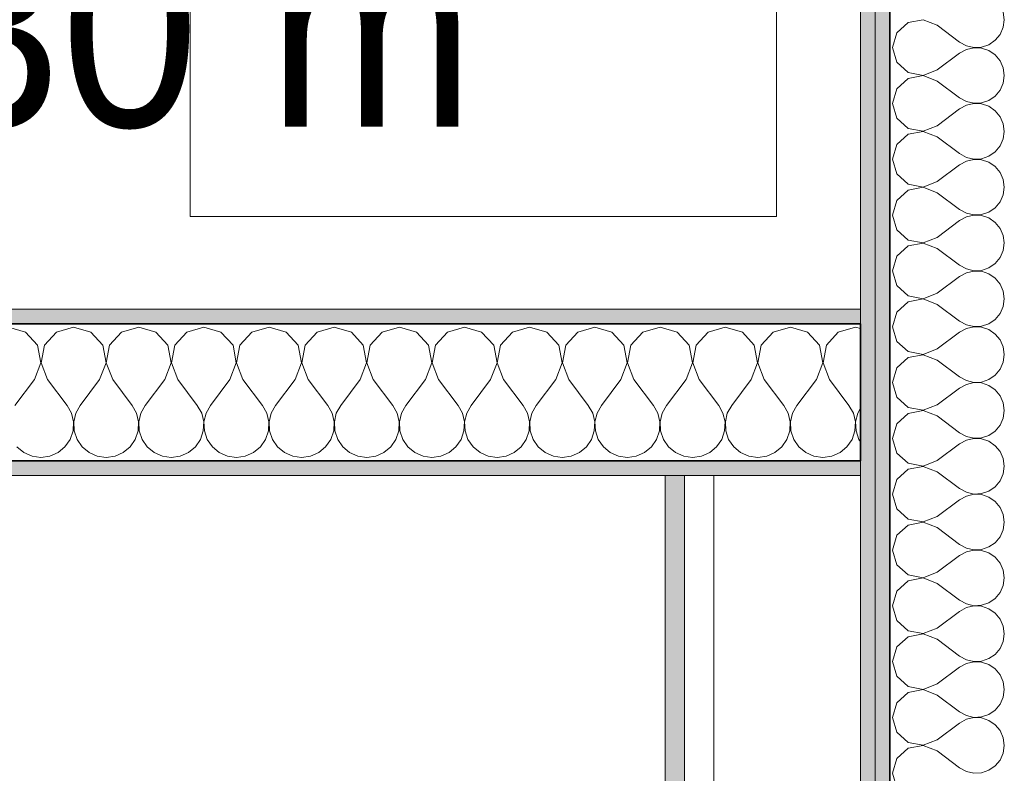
# Model space of a CAD drawing. Header units: metres. Extents: x -7.1 to 26.5, y -14.7 to 18.1.
# Tile 97 of 182: x 15.1 to 16.1, y 3.6 to 4.4. Entities that reach past the tile are written whole.
import ezdxf

# ---------------------------------------------------------------- set-up
doc = ezdxf.new("R2010")
doc.units = ezdxf.units.M
doc.linetypes.add('AUSGEZOGEN', pattern=[0])
for name, color, linetype in [('XR$1$015 Innenwände', 7, 'AUSGEZOGEN'), ('XR$1$015 Innenwände Schichttrennlinien', 7, 'AUSGEZOGEN'), ('XR$1$065 Möbel Einrichtung', 7, 'AUSGEZOGEN'), ('XR$1$080 Raumdefinitionen Kontur', 7, 'AUSGEZOGEN'), ('XR$2$080 Raumdefinitionen Text_1', 7, 'AUSGEZOGEN'), ('XR$3$015 Innenwände Bauteilschraffuren', 7, 'AUSGEZOGEN')]:
    doc.layers.add(name, color=color, linetype=linetype)
doc.styles.add('ARIAL', font='arial.ttf')

# ---------------------------------------------------------------- blocks, each defined once
blk = doc.blocks.new('COMPLEXOBJECT_192')
at = {"layer": 'XR$3$015 Innenwände Bauteilschraffuren', "color": 8, "linetype": 'AUSGEZOGEN', "lineweight": 13, "transparency": 33554687}
for p, q in [((15.1175, 4.0802), (15.1, 4.0852)), ((15.1298, 4.0667), (15.1175, 4.0802)), ((15.1491, 4.0802), (15.1369, 4.0667)), ((15.1667, 4.0852), (15.1491, 4.0802)), ((15.1842, 4.0802), (15.1667, 4.0852)), ((15.1965, 4.0667), (15.1842, 4.0802)), ((15.2158, 4.0802), (15.2035, 4.0667)), ((15.2333, 4.0852), (15.2158, 4.0802)), ((15.2509, 4.0802), (15.2333, 4.0852)), ((15.2631, 4.0667), (15.2509, 4.0802)), ((15.2825, 4.0802), (15.2702, 4.0667)), ((15.3, 4.0852), (15.2825, 4.0802)), ((15.3175, 4.0802), (15.3, 4.0852)), ((15.3298, 4.0667), (15.3175, 4.0802)), ((15.3491, 4.0802), (15.3369, 4.0667)), ((15.3667, 4.0852), (15.3491, 4.0802)), ((15.3842, 4.0802), (15.3667, 4.0852)), ((15.3965, 4.0667), (15.3842, 4.0802)), ((15.4158, 4.0802), (15.4035, 4.0667)), ((15.4333, 4.0852), (15.4158, 4.0802)), ((15.4509, 4.0802), (15.4333, 4.0852)), ((15.4631, 4.0667), (15.4509, 4.0802)), ((15.4825, 4.0802), (15.4702, 4.0667)), ((15.5, 4.0852), (15.4825, 4.0802)), ((15.5175, 4.0802), (15.5, 4.0852)), ((15.5298, 4.0667), (15.5175, 4.0802)), ((15.5491, 4.0802), (15.5369, 4.0667)), ((15.5667, 4.0852), (15.5491, 4.0802)), ((15.5842, 4.0802), (15.5667, 4.0852)), ((15.5965, 4.0667), (15.5842, 4.0802)), ((15.6158, 4.0802), (15.6035, 4.0667)), ((15.6333, 4.0852), (15.6158, 4.0802)), ((15.6509, 4.0802), (15.6333, 4.0852)), ((15.6631, 4.0667), (15.6509, 4.0802)), ((15.6825, 4.0802), (15.6702, 4.0667)), ((15.7, 4.0852), (15.6825, 4.0802)), ((15.7175, 4.0802), (15.7, 4.0852)), ((15.7298, 4.0667), (15.7175, 4.0802)), ((15.7491, 4.0802), (15.7369, 4.0667)), ((15.7667, 4.0852), (15.7491, 4.0802)), ((15.7842, 4.0802), (15.7667, 4.0852)), ((15.7965, 4.0667), (15.7842, 4.0802)), ((15.8158, 4.0802), (15.8035, 4.0667)), ((15.8333, 4.0852), (15.8158, 4.0802)), ((15.8509, 4.0802), (15.8333, 4.0852)), ((15.8631, 4.0667), (15.8509, 4.0802)), ((15.8825, 4.0802), (15.8702, 4.0667)), ((15.9, 4.0852), (15.8825, 4.0802)), ((15.9175, 4.0802), (15.9, 4.0852)), ((15.9298, 4.0667), (15.9175, 4.0802)), ((15.9491, 4.0802), (15.9369, 4.0667)), ((15.9667, 4.0852), (15.9491, 4.0802)), ((15.9718, 4.0837), (15.9667, 4.0852)), ((15.1332, 4.0488), (15.1298, 4.0667)), ((15.1369, 4.0667), (15.1335, 4.0488)), ((15.1999, 4.0488), (15.1965, 4.0667)), ((15.2035, 4.0667), (15.2001, 4.0488)), ((15.2665, 4.0488), (15.2631, 4.0667)), ((15.2702, 4.0667), (15.2668, 4.0488)), ((15.3332, 4.0488), (15.3298, 4.0667)), ((15.3369, 4.0667), (15.3335, 4.0488)), ((15.3999, 4.0488), (15.3965, 4.0667)), ((15.4035, 4.0667), (15.4001, 4.0488)), ((15.4665, 4.0488), (15.4631, 4.0667)), ((15.4702, 4.0667), (15.4668, 4.0488)), ((15.5332, 4.0488), (15.5298, 4.0667)), ((15.5369, 4.0667), (15.5335, 4.0488)), ((15.5999, 4.0488), (15.5965, 4.0667)), ((15.6035, 4.0667), (15.6001, 4.0488)), ((15.6665, 4.0488), (15.6631, 4.0667)), ((15.6702, 4.0667), (15.6668, 4.0488)), ((15.7332, 4.0488), (15.7298, 4.0667)), ((15.7369, 4.0667), (15.7335, 4.0488)), ((15.7999, 4.0488), (15.7965, 4.0667)), ((15.8035, 4.0667), (15.8001, 4.0488)), ((15.8665, 4.0488), (15.8631, 4.0667)), ((15.8702, 4.0667), (15.8668, 4.0488)), ((15.9332, 4.0488), (15.9298, 4.0667)), ((15.9369, 4.0667), (15.9335, 4.0488)), ((15.1267, 4.0318), (15.1332, 4.0488)), ((15.1335, 4.0488), (15.14, 4.0318)), ((15.1933, 4.0318), (15.1999, 4.0488)), ((15.2001, 4.0488), (15.2067, 4.0318)), ((15.26, 4.0318), (15.2665, 4.0488)), ((15.2668, 4.0488), (15.2733, 4.0318)), ((15.3267, 4.0318), (15.3332, 4.0488)), ((15.3335, 4.0488), (15.34, 4.0318)), ((15.3933, 4.0318), (15.3999, 4.0488)), ((15.4001, 4.0488), (15.4067, 4.0318)), ((15.46, 4.0318), (15.4665, 4.0488)), ((15.4668, 4.0488), (15.4733, 4.0318)), ((15.5267, 4.0318), (15.5332, 4.0488)), ((15.5335, 4.0488), (15.54, 4.0318)), ((15.5933, 4.0318), (15.5999, 4.0488)), ((15.6001, 4.0488), (15.6067, 4.0318)), ((15.66, 4.0318), (15.6665, 4.0488)), ((15.6668, 4.0488), (15.6733, 4.0318)), ((15.7267, 4.0318), (15.7332, 4.0488)), ((15.7335, 4.0488), (15.74, 4.0318)), ((15.7933, 4.0318), (15.7999, 4.0488)), ((15.8001, 4.0488), (15.8067, 4.0318)), ((15.86, 4.0318), (15.8665, 4.0488)), ((15.8668, 4.0488), (15.8733, 4.0318)), ((15.9267, 4.0318), (15.9332, 4.0488)), ((15.9335, 4.0488), (15.94, 4.0318)), ((15.1267, 4.0318), (15.1067, 4.0052)), ((15.14, 4.0318), (15.16, 4.0052)), ((15.1933, 4.0318), (15.1733, 4.0052)), ((15.2067, 4.0318), (15.2267, 4.0052)), ((15.26, 4.0318), (15.24, 4.0052)), ((15.2733, 4.0318), (15.2933, 4.0052)), ((15.3267, 4.0318), (15.3067, 4.0052)), ((15.34, 4.0318), (15.36, 4.0052)), ((15.3933, 4.0318), (15.3733, 4.0052)), ((15.4067, 4.0318), (15.4267, 4.0052)), ((15.46, 4.0318), (15.44, 4.0052)), ((15.4733, 4.0318), (15.4933, 4.0052)), ((15.5267, 4.0318), (15.5067, 4.0052)), ((15.54, 4.0318), (15.56, 4.0052)), ((15.5933, 4.0318), (15.5733, 4.0052)), ((15.6067, 4.0318), (15.6267, 4.0052)), ((15.66, 4.0318), (15.64, 4.0052)), ((15.6733, 4.0318), (15.6933, 4.0052)), ((15.7267, 4.0318), (15.7067, 4.0052)), ((15.74, 4.0318), (15.76, 4.0052)), ((15.7933, 4.0318), (15.7733, 4.0052)), ((15.8067, 4.0318), (15.8267, 4.0052)), ((15.86, 4.0318), (15.84, 4.0052)), ((15.8733, 4.0318), (15.8933, 4.0052)), ((15.9267, 4.0318), (15.9067, 4.0052)), ((15.94, 4.0318), (15.96, 4.0052)), ((15.1645, 3.9971), (15.16, 4.0052)), ((15.1733, 4.0052), (15.1689, 3.9971)), ((15.2311, 3.9971), (15.2267, 4.0052)), ((15.24, 4.0052), (15.2355, 3.9971)), ((15.2978, 3.9971), (15.2933, 4.0052)), ((15.3067, 4.0052), (15.3022, 3.9971)), ((15.3645, 3.9971), (15.36, 4.0052)), ((15.3733, 4.0052), (15.3689, 3.9971)), ((15.4311, 3.9971), (15.4267, 4.0052)), ((15.44, 4.0052), (15.4355, 3.9971)), ((15.4978, 3.9971), (15.4933, 4.0052)), ((15.5067, 4.0052), (15.5022, 3.9971)), ((15.5645, 3.9971), (15.56, 4.0052)), ((15.5733, 4.0052), (15.5689, 3.9971)), ((15.6311, 3.9971), (15.6267, 4.0052)), ((15.64, 4.0052), (15.6355, 3.9971)), ((15.6978, 3.9971), (15.6933, 4.0052)), ((15.7067, 4.0052), (15.7022, 3.9971)), ((15.7645, 3.9971), (15.76, 4.0052)), ((15.7733, 4.0052), (15.7689, 3.9971)), ((15.8311, 3.9971), (15.8267, 4.0052)), ((15.84, 4.0052), (15.8355, 3.9971)), ((15.8978, 3.9971), (15.8933, 4.0052)), ((15.9067, 4.0052), (15.9022, 3.9971)), ((15.9645, 3.9971), (15.96, 4.0052)), ((15.9718, 4.0023), (15.9689, 3.9971)), ((15.1665, 3.9882), (15.1645, 3.9971)), ((15.1689, 3.9971), (15.1668, 3.9882)), ((15.2332, 3.9882), (15.2311, 3.9971)), ((15.2355, 3.9971), (15.2335, 3.9882)), ((15.2999, 3.9882), (15.2978, 3.9971)), ((15.3022, 3.9971), (15.3001, 3.9882)), ((15.3665, 3.9882), (15.3645, 3.9971)), ((15.3689, 3.9971), (15.3668, 3.9882)), ((15.4332, 3.9882), (15.4311, 3.9971)), ((15.4355, 3.9971), (15.4335, 3.9882)), ((15.4999, 3.9882), (15.4978, 3.9971)), ((15.5022, 3.9971), (15.5001, 3.9882)), ((15.5665, 3.9882), (15.5645, 3.9971)), ((15.5689, 3.9971), (15.5668, 3.9882)), ((15.6332, 3.9882), (15.6311, 3.9971)), ((15.6355, 3.9971), (15.6335, 3.9882)), ((15.6999, 3.9882), (15.6978, 3.9971)), ((15.7022, 3.9971), (15.7001, 3.9882)), ((15.7665, 3.9882), (15.7645, 3.9971)), ((15.7689, 3.9971), (15.7668, 3.9882)), ((15.8332, 3.9882), (15.8311, 3.9971)), ((15.8355, 3.9971), (15.8335, 3.9882)), ((15.8999, 3.9882), (15.8978, 3.9971)), ((15.9022, 3.9971), (15.9001, 3.9882)), ((15.9665, 3.9882), (15.9645, 3.9971)), ((15.9689, 3.9971), (15.9668, 3.9882)), ((15.1661, 3.979), (15.1665, 3.9882)), ((15.1668, 3.9882), (15.1672, 3.979)), ((15.2328, 3.979), (15.2332, 3.9882)), ((15.2335, 3.9882), (15.2339, 3.979)), ((15.2994, 3.979), (15.2999, 3.9882)), ((15.3001, 3.9882), (15.3006, 3.979)), ((15.3661, 3.979), (15.3665, 3.9882)), ((15.3668, 3.9882), (15.3672, 3.979)), ((15.4328, 3.979), (15.4332, 3.9882)), ((15.4335, 3.9882), (15.4339, 3.979)), ((15.4994, 3.979), (15.4999, 3.9882)), ((15.5001, 3.9882), (15.5006, 3.979)), ((15.5661, 3.979), (15.5665, 3.9882)), ((15.5668, 3.9882), (15.5672, 3.979)), ((15.6328, 3.979), (15.6332, 3.9882)), ((15.6335, 3.9882), (15.6339, 3.979)), ((15.6994, 3.979), (15.6999, 3.9882)), ((15.7001, 3.9882), (15.7006, 3.979)), ((15.7661, 3.979), (15.7665, 3.9882)), ((15.7668, 3.9882), (15.7672, 3.979)), ((15.8328, 3.979), (15.8332, 3.9882)), ((15.8335, 3.9882), (15.8339, 3.979)), ((15.8994, 3.979), (15.8999, 3.9882)), ((15.9001, 3.9882), (15.9006, 3.979)), ((15.9661, 3.979), (15.9665, 3.9882)), ((15.9668, 3.9882), (15.9672, 3.979)), ((15.1579, 3.9627), (15.1631, 3.9703)), ((15.1631, 3.9703), (15.1661, 3.979)), ((15.1672, 3.979), (15.1702, 3.9703)), ((15.1702, 3.9703), (15.1754, 3.9627)), ((15.2246, 3.9627), (15.2298, 3.9703)), ((15.2298, 3.9703), (15.2328, 3.979)), ((15.2339, 3.979), (15.2369, 3.9703)), ((15.2369, 3.9703), (15.2421, 3.9627)), ((15.2913, 3.9627), (15.2965, 3.9703)), ((15.2965, 3.9703), (15.2994, 3.979)), ((15.3006, 3.979), (15.3035, 3.9703)), ((15.3035, 3.9703), (15.3087, 3.9627)), ((15.3579, 3.9627), (15.3631, 3.9703)), ((15.3631, 3.9703), (15.3661, 3.979)), ((15.3672, 3.979), (15.3702, 3.9703)), ((15.3702, 3.9703), (15.3754, 3.9627)), ((15.4246, 3.9627), (15.4298, 3.9703)), ((15.4298, 3.9703), (15.4328, 3.979)), ((15.4339, 3.979), (15.4369, 3.9703)), ((15.4369, 3.9703), (15.4421, 3.9627)), ((15.4913, 3.9627), (15.4965, 3.9703)), ((15.4965, 3.9703), (15.4994, 3.979)), ((15.5006, 3.979), (15.5035, 3.9703)), ((15.5035, 3.9703), (15.5087, 3.9627)), ((15.5579, 3.9627), (15.5631, 3.9703)), ((15.5631, 3.9703), (15.5661, 3.979)), ((15.5672, 3.979), (15.5702, 3.9703)), ((15.5702, 3.9703), (15.5754, 3.9627)), ((15.6246, 3.9627), (15.6298, 3.9703)), ((15.6298, 3.9703), (15.6328, 3.979)), ((15.6339, 3.979), (15.6369, 3.9703)), ((15.6369, 3.9703), (15.6421, 3.9627)), ((15.6913, 3.9627), (15.6965, 3.9703)), ((15.6965, 3.9703), (15.6994, 3.979)), ((15.7006, 3.979), (15.7035, 3.9703)), ((15.7035, 3.9703), (15.7087, 3.9627)), ((15.7579, 3.9627), (15.7631, 3.9703)), ((15.7631, 3.9703), (15.7661, 3.979)), ((15.7672, 3.979), (15.7702, 3.9703)), ((15.7702, 3.9703), (15.7754, 3.9627)), ((15.8246, 3.9627), (15.8298, 3.9703)), ((15.8298, 3.9703), (15.8328, 3.979)), ((15.8339, 3.979), (15.8369, 3.9703)), ((15.8369, 3.9703), (15.8421, 3.9627)), ((15.8913, 3.9627), (15.8965, 3.9703)), ((15.8965, 3.9703), (15.8994, 3.979)), ((15.9006, 3.979), (15.9035, 3.9703)), ((15.9035, 3.9703), (15.9087, 3.9627)), ((15.9579, 3.9627), (15.9631, 3.9703)), ((15.9631, 3.9703), (15.9661, 3.979)), ((15.9672, 3.979), (15.9702, 3.9703)), ((15.9702, 3.9703), (15.9718, 3.968)), ((15.1087, 3.9627), (15.1158, 3.9568)), ((15.1509, 3.9568), (15.1579, 3.9627)), ((15.1754, 3.9627), (15.1825, 3.9568)), ((15.2175, 3.9568), (15.2246, 3.9627)), ((15.2421, 3.9627), (15.2491, 3.9568)), ((15.2842, 3.9568), (15.2913, 3.9627)), ((15.3087, 3.9627), (15.3158, 3.9568)), ((15.3509, 3.9568), (15.3579, 3.9627)), ((15.3754, 3.9627), (15.3825, 3.9568)), ((15.4175, 3.9568), (15.4246, 3.9627)), ((15.4421, 3.9627), (15.4491, 3.9568)), ((15.4842, 3.9568), (15.4913, 3.9627)), ((15.5087, 3.9627), (15.5158, 3.9568)), ((15.5509, 3.9568), (15.5579, 3.9627)), ((15.5754, 3.9627), (15.5825, 3.9568)), ((15.6175, 3.9568), (15.6246, 3.9627)), ((15.6421, 3.9627), (15.6491, 3.9568)), ((15.6842, 3.9568), (15.6913, 3.9627)), ((15.7087, 3.9627), (15.7158, 3.9568)), ((15.7509, 3.9568), (15.7579, 3.9627)), ((15.7754, 3.9627), (15.7825, 3.9568)), ((15.8175, 3.9568), (15.8246, 3.9627)), ((15.8421, 3.9627), (15.8491, 3.9568)), ((15.8842, 3.9568), (15.8913, 3.9627)), ((15.9087, 3.9627), (15.9158, 3.9568)), ((15.9509, 3.9568), (15.9579, 3.9627)), ((15.1158, 3.9568), (15.1242, 3.9531)), ((15.1242, 3.9531), (15.1333, 3.9518)), ((15.1333, 3.9518), (15.1424, 3.9531)), ((15.1424, 3.9531), (15.1509, 3.9568)), ((15.1825, 3.9568), (15.1909, 3.9531)), ((15.1909, 3.9531), (15.2, 3.9518)), ((15.2, 3.9518), (15.2091, 3.9531)), ((15.2091, 3.9531), (15.2175, 3.9568)), ((15.2491, 3.9568), (15.2576, 3.9531)), ((15.2576, 3.9531), (15.2667, 3.9518)), ((15.2667, 3.9518), (15.2758, 3.9531)), ((15.2758, 3.9531), (15.2842, 3.9568)), ((15.3158, 3.9568), (15.3242, 3.9531)), ((15.3242, 3.9531), (15.3333, 3.9518)), ((15.3333, 3.9518), (15.3424, 3.9531)), ((15.3424, 3.9531), (15.3509, 3.9568)), ((15.3825, 3.9568), (15.3909, 3.9531)), ((15.3909, 3.9531), (15.4, 3.9518)), ((15.4, 3.9518), (15.4091, 3.9531)), ((15.4091, 3.9531), (15.4175, 3.9568)), ((15.4491, 3.9568), (15.4576, 3.9531)), ((15.4576, 3.9531), (15.4667, 3.9518)), ((15.4667, 3.9518), (15.4758, 3.9531)), ((15.4758, 3.9531), (15.4842, 3.9568)), ((15.5158, 3.9568), (15.5242, 3.9531)), ((15.5242, 3.9531), (15.5333, 3.9518)), ((15.5333, 3.9518), (15.5424, 3.9531)), ((15.5424, 3.9531), (15.5509, 3.9568)), ((15.5825, 3.9568), (15.5909, 3.9531)), ((15.5909, 3.9531), (15.6, 3.9518)), ((15.6, 3.9518), (15.6091, 3.9531)), ((15.6091, 3.9531), (15.6175, 3.9568)), ((15.6491, 3.9568), (15.6576, 3.9531)), ((15.6576, 3.9531), (15.6667, 3.9518)), ((15.6667, 3.9518), (15.6758, 3.9531)), ((15.6758, 3.9531), (15.6842, 3.9568)), ((15.7158, 3.9568), (15.7242, 3.9531)), ((15.7242, 3.9531), (15.7333, 3.9518)), ((15.7333, 3.9518), (15.7424, 3.9531)), ((15.7424, 3.9531), (15.7509, 3.9568)), ((15.7825, 3.9568), (15.7909, 3.9531)), ((15.7909, 3.9531), (15.8, 3.9518)), ((15.8, 3.9518), (15.8091, 3.9531)), ((15.8091, 3.9531), (15.8175, 3.9568)), ((15.8491, 3.9568), (15.8576, 3.9531)), ((15.8576, 3.9531), (15.8667, 3.9518)), ((15.8667, 3.9518), (15.8758, 3.9531)), ((15.8758, 3.9531), (15.8842, 3.9568)), ((15.9158, 3.9568), (15.9242, 3.9531)), ((15.9242, 3.9531), (15.9333, 3.9518)), ((15.9333, 3.9518), (15.9424, 3.9531)), ((15.9424, 3.9531), (15.9509, 3.9568))]:
    blk.add_line(p, q, dxfattribs=at)
blk = doc.blocks.new('COMPLEXOBJECT_250')
at = {"layer": 'XR$3$015 Innenwände Bauteilschraffuren', "color": 8, "linetype": 'AUSGEZOGEN', "lineweight": 13, "transparency": 33554687}
for p, q in [((16.1189, 4.4), (16.1178, 4.4078)), ((16.0204, 4.397), (16.0089, 4.3864)), ((16.0358, 4.3999), (16.0204, 4.397)), ((16.0503, 4.3943), (16.0358, 4.3999)), ((16.0503, 4.3943), (16.0732, 4.3771)), ((16.1146, 4.385), (16.1178, 4.3922)), ((16.1178, 4.3922), (16.1189, 4.4)), ((16.0089, 4.3864), (16.0046, 4.3714)), ((16.1096, 4.3789), (16.1146, 4.385)), ((16.0732, 4.3771), (16.0801, 4.3733)), ((16.0801, 4.3733), (16.0878, 4.3715)), ((16.0878, 4.3715), (16.0956, 4.3719)), ((16.0956, 4.3719), (16.1031, 4.3744)), ((16.1031, 4.3744), (16.1096, 4.3789)), ((16.0046, 4.3714), (16.0089, 4.3564)), ((16.0503, 4.3486), (16.0732, 4.3657)), ((16.0801, 4.3695), (16.0732, 4.3657)), ((16.0878, 4.3713), (16.0801, 4.3695)), ((16.0956, 4.3709), (16.0878, 4.3713)), ((16.1031, 4.3684), (16.0956, 4.3709)), ((16.1096, 4.3639), (16.1031, 4.3684)), ((16.1146, 4.3579), (16.1096, 4.3639)), ((16.0089, 4.3564), (16.0204, 4.3459)), ((16.1178, 4.3507), (16.1146, 4.3579)), ((16.0204, 4.3459), (16.0358, 4.343)), ((16.0358, 4.3427), (16.0204, 4.3398)), ((16.0358, 4.343), (16.0503, 4.3486)), ((16.0503, 4.3371), (16.0358, 4.3427)), ((16.1189, 4.3429), (16.1178, 4.3507)), ((16.1178, 4.335), (16.1189, 4.3429)), ((16.0204, 4.3398), (16.0089, 4.3293)), ((16.0503, 4.3371), (16.0732, 4.32)), ((16.1146, 4.3278), (16.1178, 4.335)), ((16.0089, 4.3293), (16.0046, 4.3143)), ((16.1031, 4.3173), (16.1096, 4.3218)), ((16.1096, 4.3218), (16.1146, 4.3278)), ((16.0046, 4.3143), (16.0089, 4.2993)), ((16.0732, 4.32), (16.0801, 4.3162)), ((16.0801, 4.3124), (16.0732, 4.3086)), ((16.0801, 4.3162), (16.0878, 4.3144)), ((16.0878, 4.3142), (16.0801, 4.3124)), ((16.0878, 4.3144), (16.0956, 4.3148)), ((16.0956, 4.3138), (16.0878, 4.3142)), ((16.0956, 4.3148), (16.1031, 4.3173)), ((16.1031, 4.3113), (16.0956, 4.3138)), ((16.0503, 4.2914), (16.0732, 4.3086)), ((16.1096, 4.3068), (16.1031, 4.3113)), ((16.1146, 4.3007), (16.1096, 4.3068)), ((16.0089, 4.2993), (16.0204, 4.2887)), ((16.0358, 4.2858), (16.0503, 4.2914)), ((16.1178, 4.2935), (16.1146, 4.3007)), ((16.1189, 4.2857), (16.1178, 4.2935)), ((16.0204, 4.2827), (16.0089, 4.2722)), ((16.0204, 4.2887), (16.0358, 4.2858)), ((16.0358, 4.2856), (16.0204, 4.2827)), ((16.0503, 4.28), (16.0358, 4.2856)), ((16.1178, 4.2779), (16.1189, 4.2857)), ((16.0089, 4.2722), (16.0046, 4.2571)), ((16.0503, 4.28), (16.0732, 4.2629)), ((16.1146, 4.2707), (16.1178, 4.2779)), ((16.0732, 4.2629), (16.0801, 4.259)), ((16.1031, 4.2602), (16.1096, 4.2646)), ((16.1096, 4.2646), (16.1146, 4.2707)), ((16.0046, 4.2571), (16.0089, 4.2421)), ((16.0503, 4.2343), (16.0732, 4.2514)), ((16.0801, 4.2552), (16.0732, 4.2514)), ((16.0801, 4.259), (16.0878, 4.2573)), ((16.0878, 4.257), (16.0801, 4.2552)), ((16.0878, 4.2573), (16.0956, 4.2576)), ((16.0956, 4.2566), (16.0878, 4.257)), ((16.0956, 4.2576), (16.1031, 4.2602)), ((16.1031, 4.2541), (16.0956, 4.2566)), ((16.1096, 4.2497), (16.1031, 4.2541)), ((16.0089, 4.2421), (16.0204, 4.2316)), ((16.1146, 4.2436), (16.1096, 4.2497)), ((16.1178, 4.2364), (16.1146, 4.2436)), ((16.0204, 4.2316), (16.0358, 4.2287)), ((16.0358, 4.2287), (16.0503, 4.2343)), ((16.1189, 4.2286), (16.1178, 4.2364)), ((16.0204, 4.2256), (16.0089, 4.215)), ((16.0358, 4.2285), (16.0204, 4.2256)), ((16.0503, 4.2229), (16.0358, 4.2285)), ((16.0503, 4.2229), (16.0732, 4.2057)), ((16.1178, 4.2208), (16.1189, 4.2286)), ((16.0089, 4.215), (16.0046, 4.2)), ((16.1096, 4.2075), (16.1146, 4.2136)), ((16.1146, 4.2136), (16.1178, 4.2208)), ((16.0732, 4.2057), (16.0801, 4.2019)), ((16.0801, 4.2019), (16.0878, 4.2001)), ((16.0956, 4.2005), (16.1031, 4.203)), ((16.1031, 4.203), (16.1096, 4.2075)), ((16.0046, 4.2), (16.0089, 4.185)), ((16.0503, 4.1771), (16.0732, 4.1943)), ((16.0801, 4.1981), (16.0732, 4.1943)), ((16.0878, 4.1999), (16.0801, 4.1981)), ((16.0878, 4.2001), (16.0956, 4.2005)), ((16.0956, 4.1995), (16.0878, 4.1999)), ((16.1031, 4.197), (16.0956, 4.1995)), ((16.1096, 4.1925), (16.1031, 4.197)), ((16.1146, 4.1864), (16.1096, 4.1925)), ((16.0089, 4.185), (16.0204, 4.1744)), ((16.1178, 4.1792), (16.1146, 4.1864)), ((16.0204, 4.1744), (16.0358, 4.1715)), ((16.0358, 4.1713), (16.0204, 4.1684)), ((16.0358, 4.1715), (16.0503, 4.1771)), ((16.0503, 4.1657), (16.0358, 4.1713)), ((16.1189, 4.1714), (16.1178, 4.1792)), ((16.1178, 4.1636), (16.1189, 4.1714)), ((16.0204, 4.1684), (16.0089, 4.1579)), ((16.0503, 4.1657), (16.0732, 4.1486)), ((16.1146, 4.1564), (16.1178, 4.1636)), ((16.0089, 4.1579), (16.0046, 4.1429)), ((16.1031, 4.1459), (16.1096, 4.1503)), ((16.1096, 4.1503), (16.1146, 4.1564)), ((16.0046, 4.1429), (16.0089, 4.1278)), ((16.0732, 4.1486), (16.0801, 4.1448)), ((16.0801, 4.141), (16.0732, 4.1371)), ((16.0801, 4.1448), (16.0878, 4.143)), ((16.0878, 4.1427), (16.0801, 4.141)), ((16.0878, 4.143), (16.0956, 4.1434)), ((16.0956, 4.1424), (16.0878, 4.1427)), ((16.0956, 4.1434), (16.1031, 4.1459)), ((16.1031, 4.1398), (16.0956, 4.1424)), ((16.0503, 4.12), (16.0732, 4.1371)), ((16.1096, 4.1354), (16.1031, 4.1398)), ((16.1146, 4.1293), (16.1096, 4.1354)), ((16.0089, 4.1278), (16.0204, 4.1173)), ((16.1178, 4.1221), (16.1146, 4.1293)), ((16.1189, 4.1143), (16.1178, 4.1221)), ((16.0204, 4.1113), (16.0089, 4.1007)), ((16.0204, 4.1173), (16.0358, 4.1144)), ((16.0358, 4.1142), (16.0204, 4.1113)), ((16.0358, 4.1144), (16.0503, 4.12)), ((16.0503, 4.1086), (16.0358, 4.1142)), ((16.1178, 4.1065), (16.1189, 4.1143)), ((16.0089, 4.1007), (16.0046, 4.0857)), ((16.0503, 4.1086), (16.0732, 4.0914)), ((16.1146, 4.0993), (16.1178, 4.1065)), ((16.0732, 4.0914), (16.0801, 4.0876)), ((16.1031, 4.0887), (16.1096, 4.0932)), ((16.1096, 4.0932), (16.1146, 4.0993)), ((16.0046, 4.0857), (16.0089, 4.0707)), ((16.0503, 4.0629), (16.0732, 4.08)), ((16.0801, 4.0838), (16.0732, 4.08)), ((16.0801, 4.0876), (16.0878, 4.0858)), ((16.0878, 4.0856), (16.0801, 4.0838)), ((16.0878, 4.0858), (16.0956, 4.0862)), ((16.0956, 4.0852), (16.0878, 4.0856)), ((16.0956, 4.0862), (16.1031, 4.0887)), ((16.1031, 4.0827), (16.0956, 4.0852)), ((16.1096, 4.0782), (16.1031, 4.0827)), ((16.0089, 4.0707), (16.0204, 4.0602)), ((16.1146, 4.0722), (16.1096, 4.0782)), ((16.1178, 4.065), (16.1146, 4.0722)), ((16.0204, 4.0602), (16.0358, 4.0573)), ((16.0358, 4.0573), (16.0503, 4.0629)), ((16.1189, 4.0571), (16.1178, 4.065)), ((16.0204, 4.0541), (16.0089, 4.0436)), ((16.0358, 4.057), (16.0204, 4.0541)), ((16.0503, 4.0514), (16.0358, 4.057)), ((16.0503, 4.0514), (16.0732, 4.0343)), ((16.1178, 4.0493), (16.1189, 4.0571)), ((16.0089, 4.0436), (16.0046, 4.0286)), ((16.1096, 4.0361), (16.1146, 4.0421)), ((16.1146, 4.0421), (16.1178, 4.0493)), ((16.0732, 4.0343), (16.0801, 4.0305)), ((16.0801, 4.0305), (16.0878, 4.0287)), ((16.0956, 4.0291), (16.1031, 4.0316)), ((16.1031, 4.0316), (16.1096, 4.0361)), ((16.0046, 4.0286), (16.0089, 4.0136)), ((16.0503, 4.0057), (16.0732, 4.0229)), ((16.0801, 4.0267), (16.0732, 4.0229)), ((16.0878, 4.0285), (16.0801, 4.0267)), ((16.0878, 4.0287), (16.0956, 4.0291)), ((16.0956, 4.0281), (16.0878, 4.0285)), ((16.1031, 4.0256), (16.0956, 4.0281)), ((16.1096, 4.0211), (16.1031, 4.0256)), ((16.1146, 4.015), (16.1096, 4.0211)), ((16.0089, 4.0136), (16.0204, 4.003)), ((16.1178, 4.0078), (16.1146, 4.015)), ((16.0204, 4.003), (16.0358, 4.0001)), ((16.0358, 3.9999), (16.0204, 3.997)), ((16.0358, 4.0001), (16.0503, 4.0057)), ((16.0503, 3.9943), (16.0358, 3.9999)), ((16.1189, 4), (16.1178, 4.0078)), ((16.1178, 3.9922), (16.1189, 4)), ((16.0204, 3.997), (16.0089, 3.9864)), ((16.0503, 3.9943), (16.0732, 3.9771)), ((16.1146, 3.985), (16.1178, 3.9922)), ((16.0089, 3.9864), (16.0046, 3.9714)), ((16.1096, 3.9789), (16.1146, 3.985)), ((16.0046, 3.9714), (16.0089, 3.9564)), ((16.0732, 3.9771), (16.0801, 3.9733)), ((16.0801, 3.9695), (16.0732, 3.9657)), ((16.0801, 3.9733), (16.0878, 3.9715)), ((16.0878, 3.9713), (16.0801, 3.9695)), ((16.0878, 3.9715), (16.0956, 3.9719)), ((16.0956, 3.9709), (16.0878, 3.9713)), ((16.0956, 3.9719), (16.1031, 3.9744)), ((16.1031, 3.9684), (16.0956, 3.9709)), ((16.1031, 3.9744), (16.1096, 3.9789)), ((16.0503, 3.9486), (16.0732, 3.9657)), ((16.1096, 3.9639), (16.1031, 3.9684)), ((16.1146, 3.9579), (16.1096, 3.9639)), ((16.0089, 3.9564), (16.0204, 3.9459)), ((16.1178, 3.9507), (16.1146, 3.9579)), ((16.1189, 3.9429), (16.1178, 3.9507)), ((16.0204, 3.9398), (16.0089, 3.9293)), ((16.0204, 3.9459), (16.0358, 3.943)), ((16.0358, 3.9427), (16.0204, 3.9398)), ((16.0358, 3.943), (16.0503, 3.9486)), ((16.0503, 3.9371), (16.0358, 3.9427)), ((16.1178, 3.935), (16.1189, 3.9429)), ((16.0089, 3.9293), (16.0046, 3.9143)), ((16.0503, 3.9371), (16.0732, 3.92)), ((16.1146, 3.9278), (16.1178, 3.935)), ((16.0732, 3.92), (16.0801, 3.9162)), ((16.1031, 3.9173), (16.1096, 3.9218)), ((16.1096, 3.9218), (16.1146, 3.9278)), ((16.0046, 3.9143), (16.0089, 3.8993)), ((16.0503, 3.8914), (16.0732, 3.9086)), ((16.0801, 3.9124), (16.0732, 3.9086)), ((16.0801, 3.9162), (16.0878, 3.9144)), ((16.0878, 3.9142), (16.0801, 3.9124)), ((16.0878, 3.9144), (16.0956, 3.9148)), ((16.0956, 3.9138), (16.0878, 3.9142)), ((16.0956, 3.9148), (16.1031, 3.9173)), ((16.1031, 3.9113), (16.0956, 3.9138)), ((16.1096, 3.9068), (16.1031, 3.9113)), ((16.0089, 3.8993), (16.0204, 3.8887)), ((16.1146, 3.9007), (16.1096, 3.9068)), ((16.1178, 3.8935), (16.1146, 3.9007)), ((16.0204, 3.8887), (16.0358, 3.8858)), ((16.0358, 3.8858), (16.0503, 3.8914)), ((16.1189, 3.8857), (16.1178, 3.8935)), ((16.0204, 3.8827), (16.0089, 3.8722)), ((16.0358, 3.8856), (16.0204, 3.8827)), ((16.0503, 3.88), (16.0358, 3.8856)), ((16.0503, 3.88), (16.0732, 3.8629)), ((16.1178, 3.8779), (16.1189, 3.8857)), ((16.0089, 3.8722), (16.0046, 3.8571)), ((16.1096, 3.8646), (16.1146, 3.8707)), ((16.1146, 3.8707), (16.1178, 3.8779)), ((16.0732, 3.8629), (16.0801, 3.859)), ((16.0801, 3.859), (16.0878, 3.8573)), ((16.0956, 3.8576), (16.1031, 3.8602)), ((16.1031, 3.8602), (16.1096, 3.8646)), ((16.0046, 3.8571), (16.0089, 3.8421)), ((16.0503, 3.8343), (16.0732, 3.8514)), ((16.0801, 3.8552), (16.0732, 3.8514)), ((16.0878, 3.857), (16.0801, 3.8552)), ((16.0878, 3.8573), (16.0956, 3.8576)), ((16.0956, 3.8566), (16.0878, 3.857)), ((16.1031, 3.8541), (16.0956, 3.8566)), ((16.1096, 3.8497), (16.1031, 3.8541)), ((16.1146, 3.8436), (16.1096, 3.8497)), ((16.0089, 3.8421), (16.0204, 3.8316)), ((16.1178, 3.8364), (16.1146, 3.8436)), ((16.0204, 3.8316), (16.0358, 3.8287)), ((16.0358, 3.8285), (16.0204, 3.8256)), ((16.0358, 3.8287), (16.0503, 3.8343)), ((16.0503, 3.8229), (16.0358, 3.8285)), ((16.1189, 3.8286), (16.1178, 3.8364)), ((16.1178, 3.8208), (16.1189, 3.8286)), ((16.0204, 3.8256), (16.0089, 3.815)), ((16.0503, 3.8229), (16.0732, 3.8057)), ((16.1146, 3.8136), (16.1178, 3.8208)), ((16.0089, 3.815), (16.0046, 3.8)), ((16.1096, 3.8075), (16.1146, 3.8136)), ((16.0046, 3.8), (16.0089, 3.785)), ((16.0732, 3.8057), (16.0801, 3.8019)), ((16.0801, 3.7981), (16.0732, 3.7943)), ((16.0801, 3.8019), (16.0878, 3.8001)), ((16.0878, 3.7999), (16.0801, 3.7981)), ((16.0878, 3.8001), (16.0956, 3.8005)), ((16.0956, 3.7995), (16.0878, 3.7999)), ((16.0956, 3.8005), (16.1031, 3.803)), ((16.1031, 3.797), (16.0956, 3.7995)), ((16.1031, 3.803), (16.1096, 3.8075)), ((16.0503, 3.7771), (16.0732, 3.7943)), ((16.1096, 3.7925), (16.1031, 3.797)), ((16.1146, 3.7864), (16.1096, 3.7925)), ((16.0089, 3.785), (16.0204, 3.7744)), ((16.1178, 3.7792), (16.1146, 3.7864)), ((16.1189, 3.7714), (16.1178, 3.7792)), ((16.0204, 3.7684), (16.0089, 3.7579)), ((16.0204, 3.7744), (16.0358, 3.7715)), ((16.0358, 3.7713), (16.0204, 3.7684)), ((16.0358, 3.7715), (16.0503, 3.7771)), ((16.0503, 3.7657), (16.0358, 3.7713)), ((16.1178, 3.7636), (16.1189, 3.7714)), ((16.0089, 3.7579), (16.0046, 3.7429)), ((16.0503, 3.7657), (16.0732, 3.7486)), ((16.1146, 3.7564), (16.1178, 3.7636)), ((16.0732, 3.7486), (16.0801, 3.7448)), ((16.1031, 3.7459), (16.1096, 3.7503)), ((16.1096, 3.7503), (16.1146, 3.7564)), ((16.0046, 3.7429), (16.0089, 3.7278)), ((16.0801, 3.741), (16.0732, 3.7371)), ((16.0801, 3.7448), (16.0878, 3.743)), ((16.0878, 3.7427), (16.0801, 3.741)), ((16.0878, 3.743), (16.0956, 3.7434)), ((16.0956, 3.7424), (16.0878, 3.7427)), ((16.0956, 3.7434), (16.1031, 3.7459)), ((16.1031, 3.7398), (16.0956, 3.7424)), ((16.1096, 3.7354), (16.1031, 3.7398)), ((16.0089, 3.7278), (16.0204, 3.7173)), ((16.0503, 3.72), (16.0732, 3.7371)), ((16.1146, 3.7293), (16.1096, 3.7354)), ((16.1178, 3.7221), (16.1146, 3.7293)), ((16.0204, 3.7173), (16.0358, 3.7144)), ((16.0358, 3.7144), (16.0503, 3.72)), ((16.1189, 3.7143), (16.1178, 3.7221)), ((16.0204, 3.7113), (16.0089, 3.7007)), ((16.0358, 3.7142), (16.0204, 3.7113)), ((16.0503, 3.7086), (16.0358, 3.7142)), ((16.0503, 3.7086), (16.0732, 3.6914)), ((16.1178, 3.7065), (16.1189, 3.7143)), ((16.0089, 3.7007), (16.0046, 3.6857)), ((16.1096, 3.6932), (16.1146, 3.6993)), ((16.1146, 3.6993), (16.1178, 3.7065)), ((16.0732, 3.6914), (16.0801, 3.6876)), ((16.0801, 3.6876), (16.0878, 3.6858)), ((16.0956, 3.6862), (16.1031, 3.6887)), ((16.1031, 3.6887), (16.1096, 3.6932)), ((16.0046, 3.6857), (16.0089, 3.6707)), ((16.0503, 3.6629), (16.0732, 3.68)), ((16.0801, 3.6838), (16.0732, 3.68)), ((16.0878, 3.6856), (16.0801, 3.6838)), ((16.0878, 3.6858), (16.0956, 3.6862)), ((16.0956, 3.6852), (16.0878, 3.6856)), ((16.1031, 3.6827), (16.0956, 3.6852)), ((16.1096, 3.6782), (16.1031, 3.6827)), ((16.1146, 3.6722), (16.1096, 3.6782)), ((16.0089, 3.6707), (16.0204, 3.6602)), ((16.1178, 3.665), (16.1146, 3.6722)), ((16.0204, 3.6602), (16.0358, 3.6573)), ((16.0358, 3.657), (16.0204, 3.6541)), ((16.0358, 3.6573), (16.0503, 3.6629)), ((16.0503, 3.6514), (16.0358, 3.657)), ((16.1189, 3.6571), (16.1178, 3.665)), ((16.1178, 3.6493), (16.1189, 3.6571)), ((16.0204, 3.6541), (16.0089, 3.6436)), ((16.0503, 3.6514), (16.0732, 3.6343)), ((16.1146, 3.6421), (16.1178, 3.6493)), ((16.0089, 3.6436), (16.0046, 3.6286)), ((16.1096, 3.6361), (16.1146, 3.6421)), ((16.0046, 3.6286), (16.0089, 3.6136)), ((16.0732, 3.6343), (16.0801, 3.6305)), ((16.0801, 3.6305), (16.0878, 3.6287)), ((16.0878, 3.6287), (16.0956, 3.6291)), ((16.0956, 3.6291), (16.1031, 3.6316)), ((16.1031, 3.6316), (16.1096, 3.6361))]:
    blk.add_line(p, q, dxfattribs=at)

msp = doc.modelspace()

# ---------------------------------------------------------------- hatches: boundary and pattern name
at = {"layer": 'XR$3$015 Innenwände Bauteilschraffuren', "linetype": 'AUSGEZOGEN', "lineweight": 13, "true_color": 0x202020, "transparency": 33554687}
for points in [[(15.9868, 5.9035), (15.9868, -3.6465), (16.0018, -3.6465), (16.0018, 5.9035)], [(15.9718, 5.8885), (15.9718, -3.6465), (15.9868, -3.6465), (15.9868, 5.8885)], [(15.9718, 4.1035), (14.1218, 4.1035), (14.1218, 4.0885), (15.9718, 4.0885)], [(15.9718, 3.9485), (14.1218, 3.9485), (14.1218, 3.9335), (15.9718, 3.9335)]]:
    msp.add_hatch(color=250, dxfattribs=at).paths.add_polyline_path(points)
at = {"layer": 'XR$3$015 Innenwände Bauteilschraffuren', "linetype": 'AUSGEZOGEN', "lineweight": 13, "true_color": 0xcaddfb, "transparency": 33554687}
msp.add_hatch(color=254, dxfattribs=at).paths.add_polyline_path([(15.7918, 0.5735), (15.7918, 3.9335), (15.7718, 3.9335), (15.7718, 0.5735)])

# ---------------------------------------------------------------- linework, layer by layer
at = {"layer": 'XR$1$015 Innenwände', "color": 7, "linetype": 'AUSGEZOGEN', "lineweight": 18, "transparency": 33554687}
for p, q in [((15.9718, 5.8885), (15.9718, -3.6465)), ((15.9718, 4.1035), (14.1218, 4.1035)), ((15.9718, 4.1035), (15.9718, 4.0885)), ((15.9718, 3.9485), (15.9718, 3.9335)), ((14.1218, 3.9335), (15.9718, 3.9335)), ((15.7918, 3.9335), (15.7718, 3.9335)), ((15.7718, 3.9335), (15.7718, 0.5735)), ((15.8218, 3.9335), (15.7918, 3.9335)), ((15.9718, 3.9335), (15.8218, 3.9335)), ((15.9718, 0.5735), (15.9718, 3.9335))]:
    msp.add_line(p, q, dxfattribs=at)
at = {"layer": 'XR$1$015 Innenwände', "color": 7, "linetype": 'AUSGEZOGEN', "lineweight": 35, "transparency": 33554687}
msp.add_line((15.9718, 4.0885), (15.9718, 3.9485), dxfattribs=at)
at = {"layer": 'XR$1$015 Innenwände Schichttrennlinien', "color": 7, "linetype": 'AUSGEZOGEN', "lineweight": 18, "transparency": 33554687}
for p, q in [((15.9868, 5.9035), (15.9868, -3.6465)), ((15.7918, 0.5735), (15.7918, 3.9335)), ((15.8218, 0.5735), (15.8218, 3.9335))]:
    msp.add_line(p, q, dxfattribs=at)
at = {"layer": 'XR$1$015 Innenwände Schichttrennlinien', "color": 7, "linetype": 'AUSGEZOGEN', "lineweight": 35, "transparency": 33554687}
for p, q in [((16.0018, 5.9035), (16.0018, -3.6465)), ((15.9718, 4.0885), (14.1218, 4.0885)), ((15.9718, 3.9485), (14.1218, 3.9485))]:
    msp.add_line(p, q, dxfattribs=at)
at = {"layer": 'XR$1$065 Möbel Einrichtung', "color": 8, "linetype": 'AUSGEZOGEN', "lineweight": 13, "transparency": 33554687}
msp.add_lwpolyline([(15.2859, 4.7985), (15.2859, 4.1985), (15.8859, 4.1985), (15.8859, 4.7985), (15.2859, 4.7985)], close=True, dxfattribs=at)
at = {"layer": 'XR$1$080 Raumdefinitionen Kontur', "color": 8, "linetype": 'AUSGEZOGEN', "lineweight": 13, "transparency": 33554687}
for points in [[(14.1218, 5.8885), (14.1218, 4.1035), (15.9718, 4.1035), (15.9718, 5.8885), (14.1218, 5.8885)], [(14.1218, 3.9335), (14.1218, 0.5685), (15.7718, 0.5735), (15.7718, 2.9935), (15.7718, 3.0135), (15.7718, 3.9335), (14.1218, 3.9335)]]:
    msp.add_lwpolyline(points, close=True, dxfattribs=at)

# ---------------------------------------------------------------- block references
at = {"layer": 'XR$3$015 Innenwände Bauteilschraffuren', "color": 8, "linetype": 'AUSGEZOGEN', "lineweight": 13, "transparency": 33554687}
for name in ['COMPLEXOBJECT_250', 'COMPLEXOBJECT_192']:
    msp.add_blockref(name, (0, 0), dxfattribs=at)

# ---------------------------------------------------------------- texts
at = {"layer": 'XR$2$080 Raumdefinitionen Text_1', "color": 7, "linetype": 'AUSGEZOGEN', "transparency": 33554687, "insert": (14.1373, 5.1369), "char_height": 0.2, "width": 1.577485, "attachment_point": 1, "line_spacing_factor": 0.903614, "style": 'ARIAL'}
msp.add_mtext('\\A1;{\\fArial|b1|i0|c162|p34;\\W0.90909;E.11}\\P{\\fArial|b1|i0|c162|p34;\\W0.90909;Ripostiglio\\fArial|b0|i0|c162|p34;\\PSUP: 3.30 m\\H0.6x;\\S2^ ;}', dxfattribs=at)

doc.saveas('drawing.dxf')
